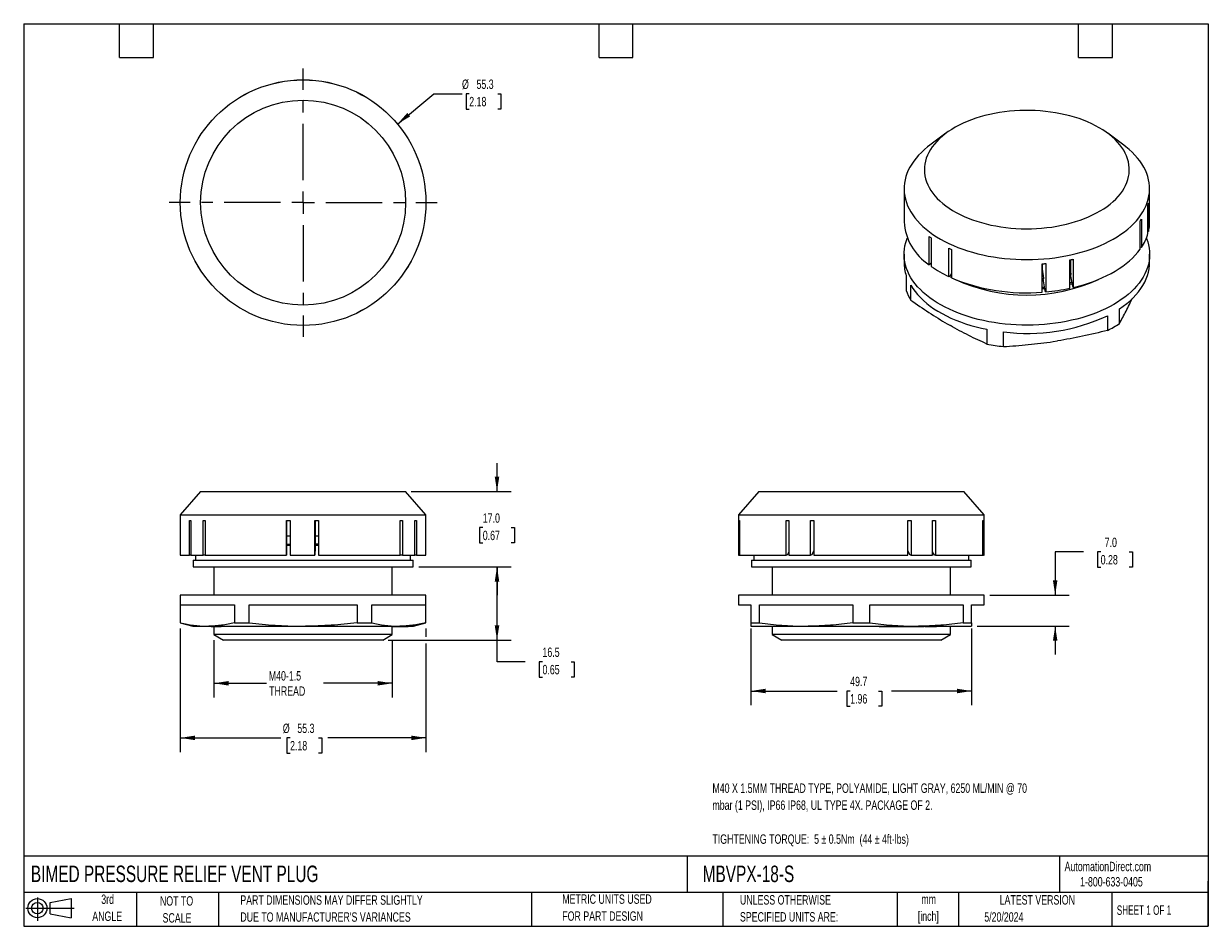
# Model space of a CAD drawing. Header units: millimetres. Extents: x 6 to 273, y 6 to 210.
import ezdxf

# ---------------------------------------------------------------- set-up
doc = ezdxf.new("R2010")
doc.units = ezdxf.units.MM
doc.linetypes.add('CENTERX2', pattern=[20.32, 12.7, -2.54, 2.54, -2.54])
doc.layers.add('CENTER', color=40, linetype='CENTERX2')
doc.layers.add('SLD-DEFPOINTS', color=7, linetype='Continuous')
doc.layers.add('DIMENSIONS', color=140, linetype='Continuous', lineweight=25)
doc.layers.add('TEXT', color=140, linetype='Continuous', lineweight=25)
doc.styles.add('SLDTEXTSTYLE0', font='TXT', dxfattribs={"width": 0.7})
doc.styles.add('SLDTEXTSTYLE1', font='TXT', dxfattribs={"width": 0.65})
doc.dimstyles.new('SLDDIMSTYLE0', dxfattribs={"dimtxt": 2.158008, "dimasz": 3.302, "dimexe": 0, "dimexo": 0.0625, "dimgap": 0.539502, "dimtad": 0, "dimtih": 1, "dimtoh": 1, "dimrnd": 1e-09, "dimzin": 12, "dimdsep": 46, "dimtxsty": 'SLDTEXTSTYLE0', "dimsah": 1, "dimcen": 0.09, "dimadec": 0, "dimazin": 3, "dimtfac": 1, "dimtofl": 0, "dimtmove": 0, "dimatfit": 3, "dimfxl": 0, "dimfrac": 2, "dimtolj": 1, "dimtzin": 12, "dimarcsym": 0})
doc.dimstyles.new('SLDDIMSTYLE1', dxfattribs={"dimtxt": 2.158008, "dimasz": 3.302, "dimexe": 0, "dimexo": 0.0625, "dimgap": 0.539502, "dimtad": 0, "dimtih": 1, "dimtoh": 1, "dimrnd": 1e-09, "dimzin": 4, "dimdsep": 46, "dimtxsty": 'SLDTEXTSTYLE0', "dimsah": 1, "dimcen": 0.09, "dimadec": 0, "dimazin": 1, "dimtfac": 1, "dimtmove": 0, "dimatfit": 0, "dimfxl": 0, "dimfrac": 2, "dimtolj": 1, "dimtzin": 12, "dimarcsym": 0})
doc.dimstyles.new('SLDDIMSTYLE2', dxfattribs={"dimtxt": 2.158008, "dimasz": 3.302, "dimexe": 0, "dimexo": 0.0625, "dimgap": 0.539502, "dimtad": 0, "dimtih": 1, "dimtoh": 1, "dimrnd": 1e-09, "dimzin": 12, "dimdsep": 46, "dimtxsty": 'SLDTEXTSTYLE0', "dimsah": 1, "dimcen": 0, "dimadec": 0, "dimazin": 3, "dimtfac": 1, "dimtofl": 0, "dimtmove": 0, "dimatfit": 3, "dimfxl": 0, "dimfrac": 2, "dimtolj": 1, "dimtzin": 12, "dimarcsym": 0})

# ---------------------------------------------------------------- blocks, each defined once
blk = doc.blocks.new('Block11')
at = {"color": 7, "linetype": 'Continuous', "lineweight": 18}
for p, q in [((0, 2.88), (10.87, 2.88)), ((2.59, 5.31), (2.59, 0)), ((5.48, 4.17), (10.18, 5.03)), ((5.48, 1.6), (5.48, 4.17)), ((10.18, 5.03), (10.18, 0.73)), ((5.48, 1.6), (10.18, 0.73))]:
    blk.add_line(p, q, dxfattribs=at)
for radius in [2.15, 1.29]:
    blk.add_circle((2.59, 2.88), radius, dxfattribs=at)
blk = doc.blocks.new('Block12')
at = {"layer": 'SLD-DEFPOINTS'}
blk.add_blockref('Block11', (0, 0), dxfattribs=at)
blk = doc.blocks.new('_D')
at = {"layer": 'DIMENSIONS'}
for p, q in [((41.61, 73.4), (41.61, 45.59)), ((96.91, 73.4), (96.91, 71.53)), ((96.91, 70.01), (96.91, 45.59)), ((41.61, 48.77), (64.21, 48.77)), ((66.32, 48.77), (65.6, 48.77)), ((65.6, 48.77), (65.6, 45.34)), ((72.74, 48.77), (73.46, 48.77)), ((73.46, 48.77), (73.46, 45.34)), ((96.91, 48.77), (74.85, 48.77)), ((65.6, 45.34), (66.32, 45.34)), ((73.46, 45.34), (72.74, 45.34))]:
    blk.add_line(p, q, dxfattribs=at)
for points in [[(41.61, 48.77), (44.91, 48.26), (44.91, 49.28)], [(96.91, 48.77), (93.61, 49.28), (93.61, 48.26)]]:
    blk.add_solid(points, dxfattribs=at)
at = {"layer": 'DIMENSIONS', "char_height": 2.117, "attachment_point": 1, "style": 'SLDTEXTSTYLE0'}
for s, insert in [('%%c', (64.69, 51.98)), ('55.3', (67.95, 51.98)), ('2.18', (66.32, 48.07))]:
    blk.add_mtext(s, dxfattribs=dict(at, insert=insert))
blk = doc.blocks.new('_D_1')
at = {"layer": 'DIMENSIONS'}
for p, q in [((49.19, 70.75), (49.19, 57.89)), ((89.34, 70.75), (89.34, 57.89)), ((49.19, 61.06), (61.04, 61.06)), ((89.34, 61.06), (73.88, 61.06))]:
    blk.add_line(p, q, dxfattribs=at)
for points in [[(49.19, 61.06), (52.49, 60.55), (52.49, 61.57)], [(89.34, 61.06), (86.03, 61.57), (86.03, 60.55)]]:
    blk.add_solid(points, dxfattribs=at)
at = {"layer": 'DIMENSIONS', "char_height": 2.117, "attachment_point": 1, "style": 'SLDTEXTSTYLE0'}
for s, insert in [('M40-1.5', (61.53, 63.79)), ('THREAD', (61.6, 60.36))]:
    blk.add_mtext(s, dxfattribs=dict(at, insert=insert))
blk = doc.blocks.new('_D_2')
at = {"layer": 'DIMENSIONS'}
for p, q in [((112.91, 104.27), (112.91, 110.62)), ((93.61, 104.27), (116.09, 104.27)), ((109.71, 96.1), (108.98, 96.1)), ((108.98, 96.1), (108.98, 92.67)), ((116.12, 96.1), (116.84, 96.1)), ((116.84, 96.1), (116.84, 92.67)), ((108.98, 92.67), (109.71, 92.67)), ((116.84, 92.67), (116.12, 92.67)), ((95.28, 87.27), (116.09, 87.27)), ((112.91, 87.27), (112.91, 80.92))]:
    blk.add_line(p, q, dxfattribs=at)
for points in [[(112.91, 104.27), (113.42, 107.57), (112.4, 107.57)], [(112.91, 87.27), (112.4, 83.97), (113.42, 83.97)]]:
    blk.add_solid(points, dxfattribs=at)
at = {"layer": 'DIMENSIONS', "char_height": 2.117, "attachment_point": 1, "style": 'SLDTEXTSTYLE0'}
for s, insert in [('17.0', (109.71, 99.31)), ('0.67', (109.71, 95.4))]:
    blk.add_mtext(s, dxfattribs=dict(at, insert=insert))
blk = doc.blocks.new('_D_3')
at = {"layer": 'DIMENSIONS'}
for p, q in [((95.28, 87.27), (116.09, 87.27)), ((112.91, 70.77), (112.91, 87.27)), ((88.44, 70.77), (116.09, 70.77)), ((112.91, 65.9), (112.91, 70.77)), ((119.26, 65.9), (112.91, 65.9)), ((123.15, 65.9), (122.43, 65.9)), ((122.43, 65.9), (122.43, 62.47)), ((129.57, 65.9), (130.29, 65.9)), ((130.29, 65.9), (130.29, 62.47)), ((122.43, 62.47), (123.15, 62.47)), ((130.29, 62.47), (129.57, 62.47))]:
    blk.add_line(p, q, dxfattribs=at)
for points in [[(112.91, 87.27), (112.4, 83.97), (113.42, 83.97)], [(112.91, 70.77), (113.42, 74.07), (112.4, 74.07)]]:
    blk.add_solid(points, dxfattribs=at)
at = {"layer": 'DIMENSIONS', "char_height": 2.117, "attachment_point": 1, "style": 'SLDTEXTSTYLE0'}
for s, insert in [('16.5', (123.15, 69.11)), ('0.65', (123.15, 65.2))]:
    blk.add_mtext(s, dxfattribs=dict(at, insert=insert))
blk = doc.blocks.new('_D_4')
at = {"layer": 'DIMENSIONS'}
for p, q in [((170.08, 73.4), (170.08, 56.14)), ((219.77, 73.4), (219.77, 56.14)), ((170.08, 59.32), (189.49, 59.32)), ((192.42, 59.32), (191.69, 59.32)), ((191.69, 59.32), (191.69, 55.89)), ((198.83, 59.32), (199.56, 59.32)), ((199.56, 59.32), (199.56, 55.89)), ((219.77, 59.32), (201.76, 59.32)), ((191.69, 55.89), (192.42, 55.89)), ((199.56, 55.89), (198.83, 55.89))]:
    blk.add_line(p, q, dxfattribs=at)
for points in [[(170.08, 59.32), (173.38, 58.81), (173.38, 59.83)], [(219.77, 59.32), (216.47, 59.83), (216.47, 58.81)]]:
    blk.add_solid(points, dxfattribs=at)
at = {"layer": 'DIMENSIONS', "char_height": 2.117, "attachment_point": 1, "style": 'SLDTEXTSTYLE0'}
for s, insert in [('49.7', (192.42, 62.53)), ('1.96', (192.42, 58.62))]:
    blk.add_mtext(s, dxfattribs=dict(at, insert=insert))
blk = doc.blocks.new('_D_5')
at = {"layer": 'DIMENSIONS'}
for p, q in [((244.93, 90.63), (238.58, 90.63)), ((238.58, 90.63), (238.58, 80.92)), ((248.82, 90.63), (248.09, 90.63)), ((248.09, 90.63), (248.09, 87.2)), ((255.23, 90.63), (255.95, 90.63)), ((255.95, 90.63), (255.95, 87.2)), ((248.09, 87.2), (248.82, 87.2)), ((255.95, 87.2), (255.23, 87.2)), ((223.85, 80.92), (241.75, 80.92)), ((221.04, 73.92), (241.75, 73.92)), ((238.58, 73.92), (238.58, 67.57))]:
    blk.add_line(p, q, dxfattribs=at)
for points in [[(238.58, 80.92), (239.08, 84.22), (238.07, 84.22)], [(238.58, 73.92), (238.07, 70.62), (239.08, 70.62)]]:
    blk.add_solid(points, dxfattribs=at)
at = {"layer": 'DIMENSIONS', "char_height": 2.117, "attachment_point": 1, "style": 'SLDTEXTSTYLE0'}
for s, insert in [('7.0', (249.72, 93.84)), ('0.28', (248.82, 89.93))]:
    blk.add_mtext(s, dxfattribs=dict(at, insert=insert))
blk = doc.blocks.new('_D_6')
at = {"layer": 'DIMENSIONS'}
for p, q in [((90.5, 186.96), (98.68, 193.77)), ((98.68, 193.77), (105.03, 193.77)), ((106.66, 193.77), (105.94, 193.77)), ((105.94, 193.77), (105.94, 190.34)), ((113.08, 193.77), (113.8, 193.77)), ((113.8, 193.77), (113.8, 190.34)), ((105.94, 190.34), (106.66, 190.34)), ((113.8, 190.34), (113.08, 190.34))]:
    blk.add_line(p, q, dxfattribs=at)
blk.add_solid([(90.5, 186.96), (93.37, 188.68), (92.72, 189.46)], dxfattribs=at)
at = {"layer": 'DIMENSIONS', "char_height": 2.117, "attachment_point": 1, "style": 'SLDTEXTSTYLE0'}
for s, insert in [('%%c', (105.03, 196.98)), ('55.3', (108.29, 196.98)), ('2.18', (106.66, 193.07))]:
    blk.add_mtext(s, dxfattribs=dict(at, insert=insert))
blk = doc.blocks.new('SW_CENTERMARKSYMBOL_0')
at = {"layer": 'CENTER', "color": 0}
for p, q in [((0, 5.08), (0, 30.19)), ((-5.08, 0), (-30.19, 0)), ((0, 0), (-2.54, 0)), ((0, 0), (0, 2.54)), ((0, 0), (0, -2.54)), ((0, 0), (2.54, 0)), ((5.08, 0), (30.19, 0)), ((0, -5.08), (0, -30.19))]:
    blk.add_line(p, q, dxfattribs=at)

msp = doc.modelspace()

# ---------------------------------------------------------------- linework, layer by layer
for p, q in [((213.963, 184.87), (210.352, 182.184)), ((254.037, 182.184), (250.426, 184.87)), ((204.548, 172.4), (204.548, 164.945)), ((259.841, 164.945), (259.841, 172.4)), ((259.465, 162.32), (259.465, 168.693)), ((259.586, 169.152), (259.586, 162.78)), ((257.989, 165.574), (257.989, 159.201)), ((257.688, 158.77), (257.688, 165.143)), ((259.586, 162.78), (259.465, 162.799)), ((210.184, 155.288), (210.184, 161.66)), ((210.681, 161.294), (210.681, 154.922)), ((204.545, 157.637), (204.545, 155.841)), ((214.621, 152.624), (214.621, 158.997)), ((215.25, 158.707), (215.25, 152.334)), ((257.989, 159.201), (257.688, 159.249)), ((259.845, 155.841), (259.845, 157.637)), ((210.542, 155.492), (210.184, 155.288)), ((210.681, 155.729), (210.542, 155.492)), ((235.677, 149.112), (235.677, 155.485)), ((235.695, 154.404), (235.695, 155.486)), ((236.475, 155.55), (236.475, 149.178)), ((241.891, 149.999), (241.891, 156.372)), ((242.128, 153.495), (242.128, 156.424)), ((242.641, 156.541), (242.641, 150.168)), ((205.055, 152.787), (205.055, 149.48)), ((214.959, 152.817), (214.621, 152.624)), ((214.74, 152.693), (215.25, 152.408)), ((215.25, 153.317), (214.959, 152.817)), ((235.74, 154.303), (235.677, 154.298)), ((235.74, 154.303), (235.695, 154.404)), ((235.99, 152.287), (235.74, 154.303)), ((236.354, 149.443), (235.859, 152.111)), ((235.99, 152.121), (235.99, 152.287)), ((242.513, 150.45), (242.023, 153.085)), ((242.155, 153.281), (242.128, 153.495)), ((242.155, 153.115), (242.155, 153.281)), ((206.046, 147.346), (206.046, 150.653)), ((235.677, 149.902), (236.26, 149.953)), ((236.475, 149.178), (236.354, 149.443)), ((241.891, 151.247), (242.352, 151.367)), ((242.641, 150.168), (242.513, 150.45)), ((253.052, 142.056), (253.052, 145.362)), ((214.274, 141.983), (214.979, 141.576)), ((250.346, 143.8), (250.346, 140.493)), ((223.207, 140.746), (223.207, 137.439)), ((226.904, 136.867), (226.904, 140.174)), ((238.143, 137.993), (239.106, 138.142)), ((46.185, 104.268), (41.615, 98.997)), ((46.185, 104.268), (92.338, 104.268)), ((96.908, 98.997), (92.338, 104.268)), ((171.849, 104.268), (167.279, 98.997)), ((171.849, 104.268), (218.002, 104.268)), ((222.573, 98.997), (218.002, 104.268)), ((41.615, 98.997), (41.615, 89.868)), ((41.615, 98.997), (96.908, 98.997)), ((96.908, 89.868), (96.908, 98.997)), ((96.908, 98.997), (96.908, 98.997)), ((167.279, 98.997), (167.279, 89.868)), ((167.279, 98.997), (194.79, 98.997)), ((194.79, 98.997), (222.573, 98.997)), ((222.573, 89.868), (222.573, 98.997)), ((43.671, 97.672), (43.987, 97.672)), ((43.671, 89.868), (43.671, 97.672)), ((43.987, 97.672), (43.987, 89.868)), ((46.763, 97.672), (47.241, 97.672)), ((46.763, 89.868), (46.763, 97.672)), ((47.241, 97.672), (47.241, 89.868)), ((65.528, 97.672), (66.327, 97.672)), ((65.528, 89.868), (65.528, 97.672)), ((65.537, 97.672), (65.537, 92.561)), ((66.327, 97.672), (66.327, 89.868)), ((71.927, 97.672), (72.727, 97.672)), ((71.927, 89.868), (71.927, 97.672)), ((71.942, 97.672), (71.942, 94.168)), ((72.727, 97.672), (72.727, 89.868)), ((91.118, 97.672), (91.602, 97.672)), ((91.118, 89.868), (91.118, 97.672)), ((91.602, 97.672), (91.602, 89.868)), ((94.426, 97.672), (94.748, 97.672)), ((94.426, 89.868), (94.426, 97.672)), ((94.748, 97.672), (94.748, 89.868)), ((167.408, 97.672), (167.497, 97.672)), ((167.408, 89.868), (167.408, 97.672)), ((167.497, 97.672), (167.497, 89.868)), ((177.995, 97.672), (178.639, 97.672)), ((177.995, 89.868), (177.995, 97.672)), ((178.639, 97.672), (178.639, 89.868)), ((183.475, 97.672), (184.213, 97.672)), ((183.475, 89.868), (183.475, 97.672)), ((184.213, 97.672), (184.213, 89.868)), ((205.389, 97.672), (206.13, 97.672)), ((205.389, 89.868), (205.389, 97.672)), ((206.13, 97.672), (206.13, 89.868)), ((210.993, 97.672), (211.641, 97.672)), ((210.993, 89.868), (210.993, 97.672)), ((211.641, 97.672), (211.641, 89.868)), ((222.319, 97.672), (222.416, 97.672)), ((222.319, 89.868), (222.319, 97.672)), ((222.416, 97.672), (222.416, 89.868)), ((66.341, 94.168), (65.537, 94.168)), ((71.941, 94.168), (71.936, 92.371)), ((72.727, 94.168), (71.941, 94.168)), ((65.537, 92.561), (65.537, 92.371)), ((65.537, 92.371), (65.537, 92.168)), ((65.537, 92.371), (66.336, 92.371)), ((65.537, 92.168), (66.336, 92.168)), ((71.936, 92.371), (71.936, 92.168)), ((72.737, 92.371), (71.936, 92.371)), ((71.936, 92.168), (72.737, 92.168)), ((184.213, 90.85), (183.715, 89.868)), ((205.894, 89.868), (205.389, 90.882)), ((41.615, 89.868), (43.671, 89.868)), ((43.987, 89.868), (43.671, 89.868)), ((43.987, 89.868), (46.763, 89.868)), ((44.512, 88.768), (44.512, 87.268)), ((44.512, 88.768), (94.012, 88.768)), ((45.062, 89.868), (45.062, 88.768)), ((47.176, 89.868), (46.763, 89.868)), ((47.241, 89.942), (47.176, 89.868)), ((47.241, 89.868), (65.528, 89.868)), ((65.53, 89.868), (65.528, 89.868)), ((66.327, 89.868), (71.927, 89.868)), ((71.929, 89.868), (71.927, 89.868)), ((72.727, 89.868), (91.118, 89.868)), ((91.192, 89.868), (91.118, 89.953)), ((91.602, 89.868), (91.192, 89.868)), ((91.602, 89.868), (94.426, 89.868)), ((93.462, 88.768), (93.462, 89.868)), ((94.012, 87.268), (94.012, 88.768)), ((94.748, 89.868), (94.426, 89.868)), ((94.748, 89.868), (96.908, 89.868)), ((167.279, 89.868), (167.408, 89.868)), ((167.497, 89.868), (167.408, 89.868)), ((167.497, 89.868), (177.995, 89.868)), ((170.176, 88.768), (170.176, 87.268)), ((170.176, 88.768), (219.676, 88.768)), ((170.726, 89.868), (170.726, 88.768)), ((178.25, 89.868), (177.995, 89.868)), ((178.639, 90.633), (178.25, 89.868)), ((178.639, 89.868), (183.475, 89.868)), ((183.715, 89.868), (183.475, 89.868)), ((184.213, 89.868), (205.389, 89.868)), ((206.13, 89.868), (205.894, 89.868)), ((206.13, 89.868), (210.993, 89.868)), ((211.391, 89.868), (210.993, 90.664)), ((211.641, 89.868), (211.391, 89.868)), ((211.641, 89.868), (222.319, 89.868)), ((219.126, 88.768), (219.126, 89.868)), ((219.676, 87.268), (219.676, 88.768)), ((222.416, 89.868), (222.319, 89.868)), ((222.416, 89.868), (222.573, 89.868)), ((44.512, 87.268), (94.012, 87.268)), ((49.187, 87.268), (49.187, 80.918)), ((89.336, 80.918), (89.336, 87.268)), ((170.176, 87.268), (219.676, 87.268)), ((174.851, 87.268), (174.851, 80.918)), ((215, 80.918), (215, 87.268)), ((41.612, 80.918), (41.612, 74.669)), ((96.912, 80.918), (41.612, 80.918)), ((96.912, 74.669), (96.912, 80.918)), ((167.276, 80.918), (167.276, 78.718)), ((194.926, 80.918), (167.276, 80.918)), ((222.576, 80.918), (194.926, 80.918)), ((222.576, 78.718), (222.576, 80.918)), ((41.678, 78.718), (53.813, 78.718)), ((41.678, 74.669), (41.678, 78.718)), ((53.813, 78.718), (53.813, 74.669)), ((57.127, 78.718), (81.396, 78.718)), ((57.127, 74.669), (57.127, 78.718)), ((81.396, 78.718), (81.396, 74.669)), ((84.711, 78.718), (96.845, 78.718)), ((84.711, 74.669), (84.711, 78.718)), ((96.845, 78.718), (96.845, 74.669)), ((167.276, 78.718), (170.081, 78.718)), ((170.081, 78.718), (170.081, 74.669)), ((171.994, 78.718), (193.012, 78.718)), ((171.994, 74.669), (171.994, 78.718)), ((193.012, 78.718), (193.012, 74.669)), ((196.839, 78.718), (217.857, 78.718)), ((196.839, 74.669), (196.839, 78.718)), ((217.857, 78.718), (217.857, 74.669)), ((219.771, 78.718), (222.576, 78.718)), ((219.771, 74.669), (219.771, 78.718)), ((41.612, 74.669), (44.412, 73.918)), ((41.612, 74.669), (41.678, 74.669)), ((44.412, 73.918), (47.496, 73.918)), ((47.496, 73.918), (47.995, 73.918)), ((47.995, 73.918), (68.763, 73.918)), ((48.557, 73.918), (48.557, 73.868)), ((48.557, 73.868), (48.657, 73.868)), ((48.657, 73.868), (48.657, 73.918)), ((48.657, 73.868), (50.83, 73.868)), ((49.187, 73.868), (49.187, 72.017)), ((49.187, 72.017), (51.351, 70.768)), ((89.336, 72.017), (49.187, 72.017)), ((50.83, 73.868), (50.83, 73.918)), ((53.813, 74.669), (57.127, 74.669)), ((68.763, 73.918), (69.76, 73.918)), ((69.76, 73.918), (90.529, 73.918)), ((81.396, 74.669), (84.711, 74.669)), ((87.173, 70.768), (89.336, 72.017)), ((89.336, 72.017), (89.336, 73.918)), ((89.336, 73.868), (89.413, 73.868)), ((89.413, 73.868), (89.413, 73.918)), ((89.413, 73.868), (89.894, 73.868)), ((89.894, 73.868), (89.894, 73.918)), ((89.894, 73.868), (89.97, 73.868)), ((89.97, 73.918), (89.97, 73.868)), ((89.97, 73.868), (90.145, 73.868)), ((90.145, 73.868), (90.145, 73.918)), ((90.145, 73.868), (90.216, 73.868)), ((90.216, 73.868), (90.216, 73.918)), ((90.216, 73.868), (90.389, 73.868)), ((90.389, 73.868), (90.389, 73.918)), ((90.389, 73.868), (90.466, 73.868)), ((90.466, 73.868), (90.466, 73.918)), ((90.466, 73.868), (92.893, 73.868)), ((90.529, 73.918), (91.027, 73.918)), ((91.027, 73.918), (94.112, 73.918)), ((92.893, 73.868), (92.893, 73.918)), ((94.112, 73.918), (96.912, 74.669)), ((96.845, 74.669), (96.912, 74.669)), ((170.081, 74.669), (171.994, 74.669)), ((170.081, 73.918), (182.072, 73.918)), ((174.851, 73.918), (174.851, 72.017)), ((174.851, 72.017), (177.015, 70.768)), ((194.926, 72.017), (174.851, 72.017)), ((182.072, 73.918), (182.935, 73.918)), ((182.935, 73.918), (206.917, 73.918)), ((193.012, 74.669), (196.839, 74.669)), ((215, 72.017), (194.926, 72.017)), ((198.927, 73.868), (198.927, 73.918)), ((198.927, 73.868), (199.526, 73.868)), ((199.526, 73.868), (199.526, 73.918)), ((199.526, 73.868), (200.009, 73.868)), ((200.009, 73.868), (200.009, 73.918)), ((200.009, 73.868), (200.16, 73.868)), ((200.16, 73.868), (200.16, 73.918)), ((200.188, 73.868), (200.188, 73.918)), ((200.222, 73.868), (200.414, 73.868)), ((200.414, 73.868), (200.414, 73.918)), ((200.414, 73.868), (201.413, 73.868)), ((201.413, 73.868), (201.413, 73.918)), ((201.413, 73.868), (201.844, 73.868)), ((201.844, 73.868), (201.844, 73.918)), ((201.844, 73.868), (203.47, 73.868)), ((203.47, 73.868), (203.47, 73.918)), ((203.47, 73.868), (203.705, 73.868)), ((203.705, 73.868), (203.705, 73.918)), ((203.74, 73.918), (203.74, 73.868)), ((203.974, 73.868), (203.974, 73.918)), ((205.259, 73.868), (205.259, 73.918)), ((205.677, 73.868), (205.677, 73.918)), ((205.698, 73.868), (206.045, 73.868)), ((206.045, 73.868), (206.045, 73.918)), ((206.045, 73.868), (206.373, 73.868)), ((206.373, 73.868), (206.373, 73.918)), ((206.373, 73.868), (206.402, 73.868)), ((206.402, 73.868), (206.402, 73.918)), ((206.411, 73.868), (206.411, 73.918)), ((206.628, 73.868), (206.628, 73.918)), ((206.628, 73.868), (207.108, 73.868)), ((206.917, 73.918), (207.78, 73.918)), ((207.108, 73.868), (207.108, 73.918)), ((207.108, 73.868), (207.427, 73.868)), ((207.427, 73.918), (207.427, 73.868)), ((207.427, 73.868), (207.799, 73.868)), ((207.78, 73.918), (219.771, 73.918)), ((207.799, 73.868), (207.799, 73.918)), ((207.799, 73.868), (207.971, 73.868)), ((207.971, 73.868), (207.971, 73.918)), ((208.922, 73.918), (208.922, 73.868)), ((208.922, 73.868), (209.084, 73.868)), ((209.084, 73.868), (209.084, 73.918)), ((209.297, 73.918), (209.297, 73.868)), ((209.465, 73.868), (209.465, 73.918)), ((209.465, 73.868), (209.719, 73.868)), ((209.719, 73.868), (209.719, 73.918)), ((209.748, 73.868), (209.748, 73.918)), ((209.866, 73.868), (209.866, 73.918)), ((209.866, 73.868), (210.919, 73.868)), ((210.919, 73.868), (210.919, 73.918)), ((210.919, 73.868), (211.827, 73.868)), ((211.827, 73.868), (211.827, 73.918)), ((212.837, 70.768), (215, 72.017)), ((215, 72.017), (215, 73.918)), ((217.857, 74.669), (219.771, 74.669)), ((87.173, 70.768), (51.351, 70.768)), ((194.926, 70.768), (177.015, 70.768)), ((212.837, 70.768), (194.926, 70.768))]:
    msp.add_line(p, q)
at = {"flags": 128}
for points in [[(248.512, 186.123), (247.672, 186.585), (246.792, 187.021), (245.876, 187.432), (244.925, 187.815), (243.941, 188.17), (242.929, 188.496), (241.889, 188.793), (240.824, 189.059), (239.738, 189.293), (238.633, 189.496), (237.511, 189.667), (236.376, 189.805), (235.231, 189.909), (234.077, 189.981), (232.919, 190.019), (231.76, 190.023), (230.601, 189.993), (229.446, 189.93), (228.298, 189.834), (227.161, 189.704), (226.035, 189.542), (224.926, 189.347), (223.835, 189.12), (222.764, 188.862), (221.718, 188.573), (220.698, 188.254), (219.707, 187.906), (218.748, 187.53), (217.823, 187.126), (216.934, 186.696), (216.083, 186.241), (215.274, 185.762), (214.507, 185.259), (213.784, 184.736), (213.109, 184.191), (212.481, 183.628), (211.903, 183.048), (211.377, 182.451), (210.903, 181.84), (210.482, 181.216), (210.117, 180.581), (209.808, 179.935), (209.555, 179.282), (209.359, 178.622), (209.221, 177.957), (209.14, 177.289), (209.119, 176.62), (209.155, 175.951), (209.25, 175.283), (209.402, 174.62), (209.612, 173.961), (209.88, 173.31), (210.203, 172.667), (210.582, 172.034), (211.016, 171.413), (211.503, 170.805), (212.043, 170.213), (212.633, 169.636), (213.273, 169.078), (213.961, 168.539), (214.694, 168.02), (215.472, 167.523), (216.292, 167.05), (217.153, 166.601), (218.051, 166.177), (218.985, 165.78), (219.952, 165.411), (220.951, 165.07), (221.977, 164.759), (223.03, 164.477), (224.105, 164.227), (225.202, 164.008), (226.315, 163.821), (227.444, 163.667), (228.585, 163.546), (229.734, 163.458), (230.89, 163.403), (232.05, 163.382), (233.209, 163.395), (234.366, 163.441), (235.518, 163.521), (236.661, 163.634), (237.793, 163.78), (238.911, 163.958), (240.011, 164.169), (241.092, 164.412), (242.151, 164.686), (243.184, 164.99), (244.19, 165.323), (245.165, 165.685), (246.108, 166.076), (247.015, 166.493), (247.885, 166.935), (248.716, 167.403), (249.504, 167.894), (250.249, 168.407), (250.949, 168.941), (251.601, 169.495), (252.203, 170.067), (252.756, 170.656), (253.256, 171.26), (253.703, 171.877), (254.096, 172.507), (254.434, 173.148), (254.715, 173.797), (254.94, 174.454), (255.107, 175.117), (255.216, 175.784), (255.267, 176.452), (255.26, 177.122), (255.194, 177.79), (255.07, 178.456), (254.889, 179.117), (254.65, 179.773), (254.355, 180.42), (254.003, 181.058), (253.597, 181.685), (253.136, 182.3), (252.622, 182.9), (252.057, 183.485), (251.442, 184.052), (250.778, 184.601), (250.067, 185.13), (249.311, 185.638), (248.512, 186.123)], [(210.352, 182.184), (209.852, 181.8), (209.129, 181.199), (208.454, 180.579), (207.83, 179.942), (207.256, 179.289), (206.735, 178.622), (206.268, 177.941), (205.855, 177.249), (205.498, 176.547), (205.196, 175.836), (204.952, 175.118), (204.765, 174.394), (204.635, 173.666), (204.563, 172.935), (204.55, 172.204), (204.595, 171.472), (204.697, 170.743), (204.858, 170.017), (205.076, 169.296), (205.351, 168.581), (205.682, 167.875), (206.07, 167.178), (206.512, 166.492), (207.008, 165.818), (207.557, 165.159), (208.158, 164.514), (208.81, 163.886), (209.51, 163.276), (210.259, 162.685), (211.053, 162.115), (211.892, 161.566), (212.774, 161.04), (213.697, 160.538), (214.658, 160.061), (215.657, 159.61), (216.69, 159.186), (217.755, 158.789), (218.851, 158.422), (219.976, 158.083), (221.125, 157.775), (222.299, 157.497), (223.492, 157.251), (224.705, 157.037), (225.933, 156.854), (227.174, 156.705), (228.426, 156.589), (229.685, 156.506), (230.95, 156.456), (232.218, 156.44), (233.485, 156.457), (234.75, 156.508), (236.009, 156.592), (237.261, 156.71), (238.501, 156.861), (239.729, 157.044), (240.94, 157.259), (242.134, 157.507), (243.306, 157.785), (244.455, 158.095), (245.578, 158.434), (246.673, 158.803), (247.738, 159.201), (248.77, 159.626), (249.767, 160.078), (250.727, 160.556), (251.648, 161.059)], [(251.648, 161.059), (252.528, 161.586), (253.365, 162.135), (254.158, 162.707), (254.905, 163.298), (255.604, 163.909), (256.254, 164.537), (256.853, 165.182), (257.4, 165.842), (257.894, 166.516), (258.334, 167.203), (258.72, 167.9), (259.049, 168.607), (259.322, 169.322), (259.538, 170.043), (259.697, 170.769), (259.797, 171.499), (259.84, 172.23), (259.824, 172.962), (259.75, 173.693), (259.619, 174.421), (259.429, 175.144), (259.183, 175.862), (258.879, 176.573), (258.52, 177.275), (258.105, 177.966), (257.636, 178.646), (257.113, 179.313), (256.538, 179.965), (255.911, 180.602), (255.235, 181.221), (254.51, 181.821), (254.037, 182.184)], [(251.746, 146.351), (250.829, 145.845), (249.873, 145.364), (248.88, 144.909), (247.851, 144.481), (246.79, 144.08), (245.698, 143.708), (244.578, 143.366), (243.431, 143.053), (242.261, 142.771), (241.07, 142.52), (239.86, 142.301), (238.634, 142.114), (237.394, 141.96), (236.144, 141.839), (234.885, 141.751), (233.621, 141.697), (232.353, 141.676), (231.085, 141.688), (229.82, 141.734), (228.559, 141.814), (227.306, 141.927), (226.064, 142.073), (224.834, 142.251), (223.62, 142.462), (222.424, 142.705), (221.248, 142.98), (220.096, 143.285), (218.969, 143.62), (217.869, 143.985), (216.8, 144.378), (215.763, 144.8), (214.761, 145.248), (213.795, 145.722), (212.868, 146.222), (211.982, 146.745), (211.138, 147.292), (210.339, 147.86), (209.585, 148.449), (208.88, 149.057), (208.223, 149.683), (207.616, 150.326), (207.061, 150.984), (206.559, 151.656), (206.111, 152.341), (205.718, 153.037), (205.38, 153.742), (205.099, 154.456), (204.875, 155.177), (204.708, 155.902), (204.6, 156.632), (204.549, 157.363), (204.556, 158.095), (204.621, 158.826), (204.745, 159.554), (204.926, 160.279), (205.164, 160.998), (205.28, 161.296)], [(259.109, 161.296), (259.156, 161.177), (259.409, 160.459), (259.605, 159.736), (259.742, 159.008), (259.822, 158.278), (259.844, 157.546), (259.808, 156.814), (259.713, 156.084), (259.561, 155.358), (259.351, 154.636), (259.084, 153.92), (258.761, 153.212), (258.381, 152.514), (257.947, 151.826), (257.458, 151.151), (256.917, 150.489), (256.323, 149.842), (255.678, 149.212), (254.985, 148.599), (254.243, 148.005), (253.455, 147.432), (252.622, 146.88), (251.746, 146.351)], [(242.641, 150.168), (243.813, 150.463), (244.96, 150.788), (246.08, 151.144), (247.17, 151.529), (248.228, 151.943), (249.252, 152.385), (250.24, 152.854), (251.188, 153.348), (252.097, 153.867), (252.962, 154.41), (253.784, 154.976), (254.559, 155.562), (255.286, 156.169), (255.964, 156.795), (256.591, 157.437), (257.166, 158.096), (257.688, 158.77)], [(241.891, 155.409), (241.942, 155.422), (242.128, 155.469)], [(242.128, 155.356), (241.998, 155.324), (241.891, 155.297)], [(253.052, 145.362), (253.896, 145.95), (254.69, 146.56), (255.433, 147.192), (256.123, 147.843), (256.758, 148.512), (257.337, 149.199), (257.858, 149.9), (258.321, 150.615), (258.724, 151.342), (259.066, 152.08), (259.347, 152.826), (259.565, 153.578), (259.721, 154.336), (259.815, 155.098), (259.845, 155.841)], [(206.046, 150.653), (206.506, 149.937), (207.024, 149.235), (207.6, 148.548), (208.232, 147.877), (208.919, 147.225), (209.659, 146.592), (210.451, 145.981), (211.292, 145.392), (212.181, 144.827), (213.116, 144.288), (214.095, 143.774), (215.115, 143.289), (216.174, 142.832), (217.269, 142.404), (218.399, 142.008), (219.561, 141.643), (220.751, 141.31), (221.967, 141.011), (223.207, 140.746)], [(235.677, 150.222), (235.745, 150.228), (236.202, 150.27)], [(241.891, 150.902), (242.289, 151.002), (242.412, 151.034)]]:
    msp.add_lwpolyline(points, dxfattribs=at)
for radius in [27.65, 27.647, 23.076]:
    msp.add_circle((69.262, 169.262), radius)
for centre, radius, start, end in [((250.007, 171.426), 9.845, 343.88123, 346.64788), ((246.908, 172.98), 13.328, 323.98001, 326.24071), ((217.05, 165.768), 12.529, 183.76397, 236.77093), ((250.478, 164.953), 9.363, 346.57893, 359.95334), ((223.202, 178.804), 21.526, 232.78923, 234.43144), ((248.689, 165.511), 11.239, 325.84424, 343.50321), ((227.709, 186.537), 30.492, 244.58075, 245.88277), ((214.047, 155.861), 9.502, 180.1183, 198.8742), ((225.615, 176.011), 25.842, 234.6962, 244.82186), ((232.245, 202.307), 46.947, 274.19223, 275.16871), ((233.086, 197.105), 41.674, 282.1981, 283.25531), ((232.022, 192.302), 43.344, 247.23599, 274.83843), ((232.242, 195.849), 43.724, 274.50594, 274.91728), ((232.242, 195.683), 43.724, 274.50594, 274.91728), ((233.148, 190.476), 38.27, 283.20583, 283.61168), ((233.148, 190.31), 38.27, 283.20583, 283.61168), ((215.605, 153.079), 11.146, 198.84006, 210.95686), ((232.195, 187.254), 38.783, 245.47474, 294.52526), ((232.487, 193.743), 44.744, 275.11391, 282.13324), ((232.34, 182.618), 42.791, 262.70151, 294.88457), ((238.697, 163.798), 26.054, 296.55925, 303.43537), ((231.88, 181.272), 44.683, 258.80787, 263.60605)]:
    msp.add_arc(centre, radius, start, end)
for points, knots in [([(206.046, 147.346), (207.413, 146.371), (208.781, 145.431), (211.524, 143.639), (212.897, 142.787), (214.274, 141.983)], [0, 0, 0, 0, 0.5, 0.5, 1, 1, 1, 1]), ([(253.052, 142.056), (253.302, 142.506), (253.801, 143.407), (254.554, 144.841), (255.266, 146.252), (255.728, 147.225), (255.937, 147.667)], [0, 0, 0, 0, 0.2604627, 0.5210878, 0.7822966, 1, 1, 1, 1]), ([(223.207, 137.439), (221.84, 138.042), (220.472, 138.683), (217.729, 140.056), (216.356, 140.79), (214.979, 141.576)], [0, 0, 0, 0, 0.5, 0.5, 1, 1, 1, 1]), ([(250.346, 140.493), (248.479, 140.019), (246.609, 139.58), (242.863, 138.791), (240.987, 138.442), (239.106, 138.142)], [0, 0, 0, 0, 0.5, 0.5, 1, 1, 1, 1]), ([(226.904, 136.867), (228.771, 136.97), (230.64, 137.11), (234.386, 137.48), (236.263, 137.711), (238.143, 137.993)], [0, 0, 0, 0, 0.5, 0.5, 1, 1, 1, 1]), ([(41.678, 74.669), (42.644, 74.441), (43.612, 74.258), (45.551, 74.001), (46.523, 73.929), (47.496, 73.918)], [0, 0, 0, 0, 0.5, 0.5, 1, 1, 1, 1]), ([(53.813, 74.669), (52.846, 74.441), (51.879, 74.258), (49.939, 74.001), (48.968, 73.929), (47.995, 73.918)], [0, 0, 0, 0, 0.5, 0.5, 1, 1, 1, 1]), ([(57.127, 74.669), (59.06, 74.441), (60.996, 74.258), (64.874, 74.001), (66.817, 73.929), (68.763, 73.918)], [0, 0, 0, 0, 0.5, 0.5, 1, 1, 1, 1]), ([(81.396, 74.669), (79.464, 74.441), (77.528, 74.258), (73.65, 74.001), (71.707, 73.929), (69.76, 73.918)], [0, 0, 0, 0, 0.5, 0.5, 1, 1, 1, 1]), ([(84.711, 74.669), (85.677, 74.441), (86.645, 74.258), (88.584, 74.001), (89.556, 73.929), (90.529, 73.918)], [0, 0, 0, 0, 0.5, 0.5, 1, 1, 1, 1]), ([(96.845, 74.669), (95.879, 74.441), (94.911, 74.258), (92.972, 74.001), (92.001, 73.929), (91.027, 73.918)], [0, 0, 0, 0, 0.5, 0.5, 1, 1, 1, 1]), ([(170.081, 74.669), (170.081, 74.441), (170.081, 74.258), (170.081, 74.001), (170.081, 73.929), (170.081, 73.918)], [0, 0, 0, 0, 0.5, 0.5, 1, 1, 1, 1]), ([(171.994, 74.669), (173.668, 74.441), (175.345, 74.258), (178.703, 74.001), (180.386, 73.929), (182.072, 73.918)], [0, 0, 0, 0, 0.5, 0.5, 1, 1, 1, 1]), ([(193.012, 74.669), (191.338, 74.441), (189.662, 74.258), (186.303, 74.001), (184.621, 73.929), (182.935, 73.918)], [0, 0, 0, 0, 0.5, 0.5, 1, 1, 1, 1]), ([(196.839, 74.669), (198.513, 74.441), (200.19, 74.258), (203.548, 74.001), (205.231, 73.929), (206.917, 73.918)], [0, 0, 0, 0, 0.5, 0.5, 1, 1, 1, 1]), ([(203.743, 73.868), (203.742, 73.868), (203.738, 73.868), (203.808, 73.868), (203.915, 73.868), (203.974, 73.868)], [0, 0, 0, 0, 0.0716127, 0.4865692, 1, 1, 1, 1]), ([(203.974, 73.868), (204.101, 73.868), (204.231, 73.868), (204.497, 73.868), (204.638, 73.868), (204.937, 73.868), (205.094, 73.868), (205.259, 73.868)], [-3, -3, -3, -3, -2, -2, -1, -1, 0, 0, 0, 0]), ([(205.259, 73.868), (205.315, 73.868), (205.422, 73.868), (205.548, 73.868), (205.632, 73.868), (205.678, 73.868), (205.667, 73.868), (205.662, 73.868)], [0, 0, 0, 0, 0.22283733, 0.42946735, 0.63002461, 0.83641963, 1, 1, 1, 1]), ([(206.402, 73.868), (206.404, 73.868), (206.409, 73.868), (206.41, 73.868), (206.411, 73.868)], [0, 0, 0, 0, 0.55387872, 1, 1, 1, 1]), ([(217.857, 74.669), (216.183, 74.441), (214.507, 74.258), (211.148, 74.001), (209.466, 73.929), (207.78, 73.918)], [0, 0, 0, 0, 0.5, 0.5, 1, 1, 1, 1]), ([(207.971, 73.868), (208.157, 73.868), (208.336, 73.868), (208.678, 73.868), (208.817, 73.868), (208.922, 73.868)], [-2, -2, -2, -2, -1, -1, 0, 0, 0, 0]), ([(209.302, 73.868), (209.302, 73.868), (209.303, 73.868), (209.357, 73.868), (209.428, 73.868), (209.465, 73.868)], [0, 0, 0, 0, 0.2237785, 0.5984651, 1, 1, 1, 1]), ([(209.748, 73.868), (209.774, 73.868), (209.802, 73.868), (209.836, 73.868), (209.837, 73.868)], [0, 0, 0, 0, 0.97055874, 1, 1, 1, 1]), ([(219.771, 74.669), (219.771, 74.441), (219.771, 74.258), (219.771, 74.001), (219.771, 73.929), (219.771, 73.918)], [0, 0, 0, 0, 0.5, 0.5, 1, 1, 1, 1])]:
    msp.add_open_spline(points, degree=3, knots=knots)
for points in [[(65.541, 92.168), (65.538, 91.402), (65.534, 90.635), (65.53, 89.868)], [(71.941, 92.168), (71.937, 91.402), (71.933, 90.635), (71.929, 89.868)], [(206.411, 73.868), (206.491, 73.868), (206.563, 73.868), (206.628, 73.868)]]:
    msp.add_open_spline(points, degree=3)
at = {"layer": 'TEXT'}
for p, q in [((6.35, 209.55), (273.05, 209.55)), ((6.35, 209.55), (6.35, 6.35)), ((27.94, 201.93), (27.94, 209.55)), ((35.56, 201.93), (35.56, 209.55)), ((135.89, 201.93), (135.89, 209.55)), ((143.51, 201.93), (143.51, 209.55)), ((243.84, 201.93), (243.84, 209.55)), ((251.46, 201.93), (251.46, 209.55)), ((273.05, 209.55), (273.05, 6.35)), ((27.94, 201.93), (35.56, 201.93)), ((135.89, 201.93), (143.51, 201.93)), ((243.84, 201.93), (251.46, 201.93)), ((273.05, 22.126), (6.35, 22.126)), ((155.759, 22.126), (155.759, 13.97)), ((239.575, 22.126), (239.575, 13.97)), ((273.05, 6.35), (273.05, 16.51)), ((273.05, 13.97), (6.35, 13.97)), ((31.75, 13.97), (31.75, 6.35)), ((50.212, 13.97), (50.212, 6.35)), ((120.646, 13.97), (120.646, 6.35)), ((163.78, 13.97), (163.78, 6.35)), ((203.024, 13.97), (203.024, 6.35)), ((216.812, 13.97), (216.812, 6.35)), ((251.349, 13.97), (251.349, 6.35)), ((6.35, 6.35), (273.05, 6.35))]:
    msp.add_line(p, q, dxfattribs=at)

# ---------------------------------------------------------------- block references
at = {"layer": 'CENTER'}
msp.add_blockref('SW_CENTERMARKSYMBOL_0', (69.262, 169.262), dxfattribs=at)
at = {"layer": 'SLD-DEFPOINTS'}
msp.add_blockref('Block12', (6.838, 7.554), dxfattribs=at)

# ---------------------------------------------------------------- texts
at = {"layer": 'TEXT'}
for s, insert, char_height, attachment_point, style in [('M40 X 1.5MM THREAD TYPE, POLYAMIDE, LIGHT GRAY, 6250 ML/MIN @ 70', (161.407, 38.509), 2.11667, 1, 'SLDTEXTSTYLE0'), ('mbar (1 PSI), IP66 IP68, UL TYPE 4X. PACKAGE OF 2.', (161.407, 34.686), 2.11667, 1, 'SLDTEXTSTYLE0'), ('TIGHTENING TORQUE:  5 ± 0.5Nm  (44 ± 4ft·lbs)', (161.407, 27.042), 2.11667, 1, 'SLDTEXTSTYLE0'), ('BIMED PRESSURE RELIEF VENT PLUG', (7.966, 20.015), 3.70417, 1, 'SLDTEXTSTYLE0'), ('MBVPX-18-S', (159.208, 20.015), 3.7042, 1, 'SLDTEXTSTYLE0'), ('AutomationDirect.com', (240.695, 20.877), 2.11667, 1, 'SLDTEXTSTYLE0'), ('1-800-633-0405', (244.192, 17.437), 2.11667, 1, 'SLDTEXTSTYLE0'), ('3rd', (25.247, 13.501), 2.1167, 2, 'SLDTEXTSTYLE0'), ('PART DIMENSIONS MAY DIFFER SLIGHTLY', (55.119, 13.321), 2.11667, 1, 'SLDTEXTSTYLE0'), ('METRIC UNITS USED', (127.604, 13.536), 2.11667, 1, 'SLDTEXTSTYLE0'), ('UNLESS OTHERWISE', (167.608, 13.361), 2.11667, 1, 'SLDTEXTSTYLE0'), ('LATEST VERSION', (234.552, 13.364), 2.11667, 2, 'SLDTEXTSTYLE0'), ('NOT TO', (40.768, 13.126), 2.1167, 2, 'SLDTEXTSTYLE0'), ('mm', (210.099, 13.519), 2.1167, 2, 'SLDTEXTSTYLE0'), ('SHEET 1 OF 1', (252.441, 11.051), 2.11667, 1, 'SLDTEXTSTYLE1'), ('ANGLE', (25.149, 9.678), 2.1167, 2, 'SLDTEXTSTYLE0'), ('SCALE', (40.865, 9.304), 2.1167, 2, 'SLDTEXTSTYLE0'), ("DUE TO MANUFACTURER'S VARIANCES", (55.119, 9.499), 2.11667, 1, 'SLDTEXTSTYLE0'), ('FOR PART DESIGN', (127.604, 9.714), 2.11667, 1, 'SLDTEXTSTYLE0'), ('SPECIFIED UNITS ARE:', (167.608, 9.539), 2.11667, 1, 'SLDTEXTSTYLE0'), ('[inch]', (210.015, 9.697), 2.1167, 2, 'SLDTEXTSTYLE0'), ('5/20/2024', (222.613, 9.508), 2.1167, 1, 'SLDTEXTSTYLE0')]:
    msp.add_mtext(s, dxfattribs=dict(at, insert=insert, char_height=char_height, attachment_point=attachment_point, style=style))

# ---------------------------------------------------------------- dimensions: what is measured, and where the dimension line sits
at = {"layer": 'DIMENSIONS'}
dim = msp.add_diameter_dim_2p(p1=(48.019, 151.568), p2=(90.505, 186.956), dimstyle='SLDDIMSTYLE2', dxfattribs=at)
dim.commit()
dim.dimension.update_dxf_attribs({"geometry": '_D_6', "text_midpoint": (109.87, 193.769), "dimtype": 163})
for base, p1, p2, dimstyle, picture, middle in [((112.912, 104.268), (94.012, 87.268), (92.338, 104.268), 'SLDDIMSTYLE1', '_D_2', (112.912, 96.1)), ((238.576, 73.918), (222.576, 80.918), (219.771, 73.918), 'SLDDIMSTYLE1', '_D_5', (238.576, 90.632)), ((112.912, 87.268), (87.173, 70.768), (94.012, 87.268), 'SLDDIMSTYLE0', '_D_3', (112.912, 65.901))]:
    dim = msp.add_linear_dim(base=base, p1=p1, p2=p2, angle=90, dimstyle=dimstyle, dxfattribs=at)
    dim.commit()
    dim.dimension.update_dxf_attribs({"geometry": picture, "text_midpoint": middle, "dimtype": 160})
for base, p1, p2, text, picture, middle in [((41.612, 48.768), (96.912, 74.669), (41.612, 74.669), '%%c<>', '_D', (69.529, 48.768)), ((49.187, 61.061), (89.336, 72.017), (49.187, 72.017), 'M40-1.5\\PTHREAD', '_D_1', (67.46, 61.061))]:
    dim = msp.add_linear_dim(base=base, p1=p1, p2=p2, text=text, dimstyle='SLDDIMSTYLE0', dxfattribs=at)
    dim.commit()
    dim.dimension.update_dxf_attribs({"geometry": picture, "text_midpoint": middle, "dimtype": 160})
dim = msp.add_linear_dim(base=(219.771, 59.317), p1=(170.081, 74.669), p2=(219.771, 74.669), dimstyle='SLDDIMSTYLE0', dxfattribs=at)
dim.commit()
dim.dimension.update_dxf_attribs({"geometry": '_D_4', "text_midpoint": (195.625, 59.317), "dimtype": 160})

doc.saveas('drawing.dxf')
